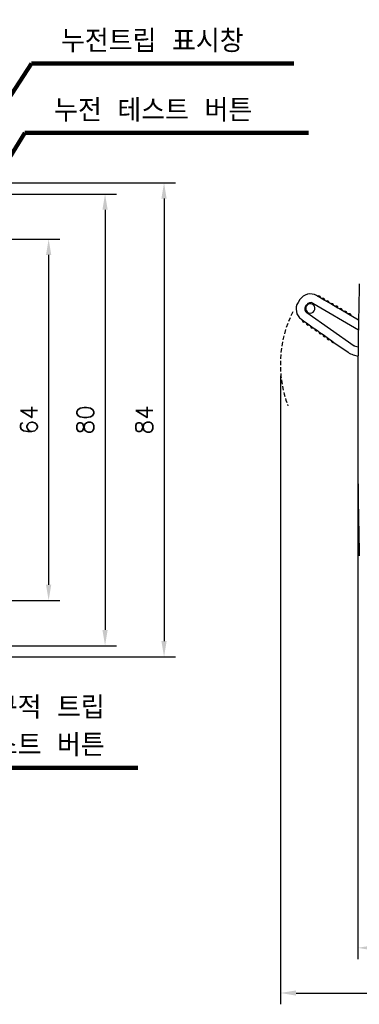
# Model space of a CAD drawing. Extents: x 2148 to 5199, y -907 to 1537.
# Tile 23 of 29: x 4723 to 4783, y 1263 to 1437. Entities that reach past the tile are written whole.
import ezdxf

# ---------------------------------------------------------------- set-up
doc = ezdxf.new("R2010")
doc.units = 0
doc.header["$LTSCALE"] = 3
doc.header["$MEASUREMENT"] = 0
doc.linetypes.add('HIDDEN', pattern=[0.375, 0.25, -0.125])
doc.layers.get('0').update_dxf_attribs({"linetype": 'CONTINUOUS'})
doc.layers.get('Defpoints').update_dxf_attribs({"linetype": 'CONTINUOUS'})
doc.layers.add('Busbar', color=5, linetype='HIDDEN')
doc.layers.add('di', color=3, linetype='CONTINUOUS')
doc.styles.add('KIM', font='ROMANS.shx', dxfattribs={"height": 5, "bigfont": 'GSG1.shx'})
doc.styles.get("Standard").update_dxf_attribs({"font": 'romans.shx', "height": 3, "bigfont": 'ghs.shx'})
doc.dimstyles.get("Standard").update_dxf_attribs({"dimtxt": 0.18, "dimasz": 0.18, "dimexe": 0.18, "dimexo": 0.0625, "dimgap": 0.09, "dimtad": 0, "dimtih": 1, "dimtoh": 1, "dimdec": 4, "dimzin": 0, "dimdsep": 46, "dimtxsty": 'Standard', "dimcen": 0.09, "dimadec": 0, "dimazin": 0, "dimtfac": 1, "dimtdec": 4, "dimtofl": 0, "dimtmove": 0, "dimatfit": 3, "dimfxl": 0, "dimtolj": 1, "dimtzin": 0, "dimarcsym": 0})
doc.dimstyles.new('STANDARD$0', dxfattribs={"dimtxt": 5, "dimasz": 5, "dimexe": 1, "dimexo": 2, "dimgap": 2, "dimtad": 1, "dimdec": 4, "dimzin": 12, "dimdsep": 46, "dimtxsty": 'KIM', "dimcen": -1, "dimdle": 0.1, "dimadec": 0, "dimazin": 0, "dimtfac": 1, "dimtdec": 4, "dimtmove": 0, "dimatfit": 3, "dimfxl": 0, "dimtolj": 1, "dimtzin": 0, "dimarcsym": 0})

# ---------------------------------------------------------------- blocks, each defined once
blk = doc.blocks.new('*D41')
at = {"layer": 'Defpoints', "color": 0}
for p in [(4691.94, 1406.03), (4691.94, 1326.03), (4738.43, 1326.03)]:
    blk.add_point(p, dxfattribs=at)
at = {"layer": 'di'}
for p, q in [((4693.94, 1406.03), (4740.43, 1406.03)), ((4738.43, 1403.23), (4738.43, 1328.83)), ((4693.94, 1326.03), (4740.43, 1326.03))]:
    blk.add_line(p, q, dxfattribs=at)
for points in [[(4737.96, 1403.23), (4738.89, 1403.23), (4738.43, 1406.03)], [(4737.96, 1328.83), (4738.89, 1328.83), (4738.43, 1326.03)]]:
    blk.add_solid(points, dxfattribs=at)
at = {"layer": 'di', "insert": (4734.93, 1366.03), "char_height": 3, "attachment_point": 5, "rotation": 90}
blk.add_mtext('\\A1;80', dxfattribs=at)
blk = doc.blocks.new('*D42')
at = {"layer": 'Defpoints', "color": 0}
for p in [(4700.46, 1398.03), (4700.46, 1334.03), (4728.43, 1334.03)]:
    blk.add_point(p, dxfattribs=at)
at = {"layer": 'di'}
for p, q in [((4702.46, 1398.03), (4730.43, 1398.03)), ((4728.43, 1395.23), (4728.43, 1336.83)), ((4702.46, 1334.03), (4730.43, 1334.03))]:
    blk.add_line(p, q, dxfattribs=at)
for points in [[(4727.96, 1395.23), (4728.89, 1395.23), (4728.43, 1398.03)], [(4727.96, 1336.83), (4728.89, 1336.83), (4728.43, 1334.03)]]:
    blk.add_solid(points, dxfattribs=at)
at = {"layer": 'di', "insert": (4724.93, 1366.03), "char_height": 3, "attachment_point": 5, "rotation": 90}
blk.add_mtext('\\A1;64', dxfattribs=at)
blk = doc.blocks.new('*D47')
at = {"layer": 'Defpoints', "color": 0}
for p in [(4783.2, 1366.03), (4848.4, 1319.53), (4848.4, 1272.51)]:
    blk.add_point(p, dxfattribs=at)
at = {"layer": 'di'}
for p, q in [((4783.2, 1364.03), (4783.2, 1270.51)), ((4848.4, 1317.53), (4848.4, 1270.51)), ((4786, 1272.51), (4845.6, 1272.51))]:
    blk.add_line(p, q, dxfattribs=at)
for points in [[(4786, 1272.97), (4786, 1272.04), (4783.2, 1272.51)], [(4845.6, 1272.97), (4845.6, 1272.04), (4848.4, 1272.51)]]:
    blk.add_solid(points, dxfattribs=at)
at = {"layer": 'di', "insert": (4813.47, 1276.01), "char_height": 3, "attachment_point": 5}
blk.add_mtext('\\A1;65.2', dxfattribs=at)
blk = doc.blocks.new('*D50')
at = {"layer": 'Defpoints', "color": 0}
for p in [(4769.49, 1375.83), (4848.4, 1313.05), (4848.4, 1264.51)]:
    blk.add_point(p, dxfattribs=at)
at = {"layer": 'di'}
for p, q in [((4769.49, 1373.83), (4769.49, 1262.51)), ((4848.4, 1311.05), (4848.4, 1262.51)), ((4772.29, 1264.51), (4845.6, 1264.51))]:
    blk.add_line(p, q, dxfattribs=at)
for points in [[(4772.29, 1264.97), (4772.29, 1264.04), (4769.49, 1264.51)], [(4845.6, 1264.97), (4845.6, 1264.04), (4848.4, 1264.51)]]:
    blk.add_solid(points, dxfattribs=at)
at = {"layer": 'di', "insert": (4809.38, 1268.01), "char_height": 3, "attachment_point": 5}
blk.add_mtext('\\A1;79', dxfattribs=at)
blk = doc.blocks.new('*D63')
at = {"layer": 'Defpoints', "color": 0}
for p in [(4679.52, 1408.03), (4679.44, 1324.03), (4748.88, 1324.03)]:
    blk.add_point(p, dxfattribs=at)
at = {"layer": 'di'}
for p, q in [((4681.52, 1408.03), (4750.88, 1408.03)), ((4748.88, 1405.23), (4748.88, 1326.83)), ((4681.44, 1324.03), (4750.88, 1324.03))]:
    blk.add_line(p, q, dxfattribs=at)
for points in [[(4748.41, 1405.23), (4749.34, 1405.23), (4748.88, 1408.03)], [(4748.41, 1326.83), (4749.34, 1326.83), (4748.88, 1324.03)]]:
    blk.add_solid(points, dxfattribs=at)
at = {"layer": 'di', "insert": (4745.38, 1366.03), "char_height": 3, "attachment_point": 5, "rotation": 90}
blk.add_mtext('\\A1;84', dxfattribs=at)

msp = doc.modelspace()

# ---------------------------------------------------------------- linework, layer by layer
for p, q in [((4772.95, 1387.318), (4772.632, 1386.823)), ((4775.236, 1386.686), (4783.322, 1381.98)), ((4776.079, 1387.931), (4775.908, 1388.031)), ((4776.079, 1387.931), (4776.129, 1387.96)), ((4776.578, 1387.641), (4776.079, 1387.931)), ((4776.578, 1387.698), (4776.578, 1387.641)), ((4776.857, 1387.478), (4776.578, 1387.641)), ((4776.857, 1387.478), (4776.907, 1387.507)), ((4777.356, 1387.188), (4776.857, 1387.478)), ((4777.356, 1387.246), (4777.356, 1387.188)), ((4777.635, 1387.026), (4777.356, 1387.188)), ((4777.635, 1387.026), (4777.685, 1387.054)), ((4778.134, 1386.735), (4777.635, 1387.026)), ((4778.134, 1386.793), (4778.134, 1386.735)), ((4778.413, 1386.573), (4778.134, 1386.735)), ((4778.413, 1386.573), (4778.463, 1386.602)), ((4778.912, 1386.283), (4778.413, 1386.573)), ((4773.946, 1386.093), (4774.16, 1386.427)), ((4782.557, 1379.084), (4774.158, 1385.007)), ((4778.912, 1386.34), (4778.912, 1386.283)), ((4779.191, 1386.12), (4778.912, 1386.283)), ((4779.191, 1386.12), (4779.241, 1386.149)), ((4779.69, 1385.83), (4779.191, 1386.12)), ((4779.69, 1385.888), (4779.69, 1385.83)), ((4779.969, 1385.668), (4779.69, 1385.83)), ((4779.969, 1385.668), (4780.019, 1385.696)), ((4780.468, 1385.377), (4779.969, 1385.668)), ((4780.468, 1385.435), (4780.468, 1385.377)), ((4780.746, 1385.215), (4780.468, 1385.377)), ((4780.746, 1385.215), (4780.797, 1385.244)), ((4781.245, 1384.924), (4780.746, 1385.215)), ((4781.246, 1384.982), (4781.245, 1384.924)), ((4781.524, 1384.762), (4781.245, 1384.924)), ((4781.524, 1384.762), (4781.574, 1384.791)), ((4782.023, 1384.472), (4781.524, 1384.762)), ((4773.216, 1383.837), (4773.378, 1383.722)), ((4773.372, 1383.665), (4773.378, 1383.722)), ((4773.378, 1383.722), (4773.849, 1383.39)), ((4773.849, 1383.39), (4773.797, 1383.365)), ((4773.849, 1383.39), (4774.113, 1383.204)), ((4774.108, 1383.146), (4774.113, 1383.204)), ((4774.113, 1383.204), (4774.585, 1382.871)), ((4782.024, 1384.53), (4782.023, 1384.472)), ((4783.351, 1383.699), (4782.023, 1384.472)), ((4774.585, 1382.871), (4774.533, 1382.847)), ((4774.585, 1382.871), (4774.849, 1382.685)), ((4774.843, 1382.627), (4774.849, 1382.685)), ((4774.849, 1382.685), (4775.32, 1382.352)), ((4775.32, 1382.352), (4775.268, 1382.328)), ((4775.32, 1382.352), (4775.584, 1382.166)), ((4775.579, 1382.109), (4775.584, 1382.166)), ((4775.584, 1382.166), (4776.056, 1381.833)), ((4776.056, 1381.833), (4776.003, 1381.809)), ((4776.056, 1381.833), (4776.32, 1381.647)), ((4776.314, 1381.59), (4776.32, 1381.647)), ((4776.32, 1381.647), (4776.791, 1381.315)), ((4776.791, 1381.315), (4776.739, 1381.29)), ((4776.791, 1381.315), (4777.055, 1381.129)), ((4777.05, 1381.071), (4777.055, 1381.129)), ((4777.055, 1381.129), (4777.527, 1380.796)), ((4777.527, 1380.796), (4777.474, 1380.772)), ((4777.527, 1380.796), (4777.79, 1380.61)), ((4777.785, 1380.552), (4777.79, 1380.61)), ((4777.79, 1380.61), (4778.262, 1380.277)), ((4778.262, 1380.277), (4778.21, 1380.253)), ((4778.262, 1380.277), (4778.526, 1380.091)), ((4778.521, 1380.034), (4778.526, 1380.091)), ((4778.526, 1380.091), (4778.998, 1379.758)), ((4778.998, 1379.758), (4778.945, 1379.734)), ((4778.998, 1379.758), (4781.487, 1378.003)), ((4782.557, 1379.084), (4782.644, 1379.266)), ((4783.278, 1378.874), (4782.557, 1379.084)), ((4782.379, 1377.573), (4783.259, 1377.318))]:
    msp.add_line(p, q)
for centre, radius, start, end in [((5783.395, 1366.034), 1000.2, 178.619947, 181.380053), ((4774.801, 1386.129), 2.2, 59.80354, 147.30354), ((4774.484, 1385.634), 2.2, 147.30354, 234.80354), ((4774.834, 1385.995), 0.8, 59.80354, 147.30354), ((4774.811, 1385.774), 0.825, 66.29198, 131.49225), ((4774.811, 1385.774), 0.825, 46.3623, 66.29198), ((4776.278, 1387.699), 0.3, 359.80354, 119.80354), ((4777.056, 1387.247), 0.3, 359.80354, 119.80354), ((4777.834, 1386.794), 0.3, 359.80354, 119.80354), ((4778.612, 1386.341), 0.3, 359.80354, 119.80354), ((4774.62, 1385.661), 0.8, 147.30354, 234.80354), ((4774.811, 1385.774), 0.825, 163.11483, 228.3151), ((4774.811, 1385.774), 0.825, 131.49225, 163.11483), ((4774.811, 1385.774), 0.825, 228.3151, 248.24479), ((4774.811, 1385.774), 0.825, 248.24479, 46.3623), ((4779.39, 1385.889), 0.3, 359.80354, 119.80354), ((4780.168, 1385.436), 0.3, 359.80354, 119.80354), ((4780.946, 1384.983), 0.3, 359.80354, 119.80354), ((4781.724, 1384.531), 0.3, 359.80354, 119.80354), ((4773.671, 1383.638), 0.3, 174.80354, 294.80354), ((4774.407, 1383.119), 0.3, 174.80354, 294.80354), ((4775.142, 1382.6), 0.3, 174.80354, 294.80354), ((4775.878, 1382.081), 0.3, 174.80354, 294.80354), ((4776.613, 1381.563), 0.3, 174.80354, 294.80354), ((4777.349, 1381.044), 0.3, 174.80354, 294.80354), ((4778.084, 1380.525), 0.3, 174.80354, 294.80354), ((4778.819, 1380.006), 0.3, 174.80354, 294.80354), ((4783.216, 1380.454), 3, 234.80354, 253.80354)]:
    msp.add_arc(centre, radius, start, end)
at = {"layer": 'Busbar'}
msp.add_arc((4790.295, 1375.834), 20.802, 153.44169, 200.64527, dxfattribs=at)

# ---------------------------------------------------------------- texts
at = {"layer": 'di', "char_height": 4, "attachment_point": 7}
for s, insert in [('누전트립 표시창', (4730.608, 1431.122)), ('누전 테스트 버튼', (4729.395, 1418.847)), ('기구적 트립 \\P테스트 버튼', (4714.464, 1306.414))]:
    msp.add_mtext(s, dxfattribs=dict(at, insert=insert))

# ---------------------------------------------------------------- dimensions: what is measured, and where the dimension line sits
at = {"layer": 'di'}
for base, p1, p2, angle, picture, middle in [((4748.875, 1324.034), (4679.519, 1408.034), (4679.441, 1324.034), 270, '*D63', (4748.875, 1366.034)), ((4738.427, 1326.034), (4691.941, 1406.034), (4691.941, 1326.034), 270, '*D41', (4738.427, 1366.034)), ((4728.427, 1334.034), (4700.464, 1398.034), (4700.464, 1334.034), 270, '*D42', (4728.427, 1366.034)), ((4848.395, 1272.508), (4783.195, 1366.034), (4848.395, 1319.534), 180, '*D47', (4813.474, 1272.508))]:
    dim = msp.add_linear_dim(base=base, p1=p1, p2=p2, angle=angle, dimstyle='STANDARD$0', override={"dimtxt": 3, "dimasz": 2.8, "dimexe": 2, "dimdec": 2, "dimzin": 8, "dimtxsty": 'Standard', "dimcen": 0, "dimclrd": 256, "dimclre": 256, "dimclrt": 256, "dimadec": 2, "dimazin": 2, "dimtfac": 0.6, "dimtdec": 2, "dimtmove": 0, "dimtzin": 8, "dimlwd": 65535, "dimlwe": 65535, "dimarcsym": 1}, dxfattribs=at)
    dim.commit()
    dim.dimension.update_dxf_attribs({"geometry": picture, "text_midpoint": middle, "dimtype": 160})
dim = msp.add_linear_dim(base=(4848.395, 1264.508), p1=(4769.493, 1375.834), p2=(4848.395, 1313.055), angle=180, text='79', dimstyle='STANDARD$0', override={"dimtxt": 3, "dimasz": 2.8, "dimexe": 2, "dimdec": 2, "dimzin": 8, "dimtxsty": 'Standard', "dimcen": 0, "dimclrd": 256, "dimclre": 256, "dimclrt": 256, "dimadec": 2, "dimazin": 2, "dimtfac": 0.6, "dimtdec": 2, "dimtmove": 0, "dimtzin": 8, "dimlwd": 65535, "dimlwe": 65535, "dimarcsym": 1}, dxfattribs=at)
dim.commit()
dim.dimension.update_dxf_attribs({"geometry": '*D50', "text_midpoint": (4809.381, 1264.508), "dimtype": 160})

# ---------------------------------------------------------------- leaders
at = {"layer": 'di', "annotation_type": 0, "has_hookline": 1, "hookline_direction": 0}
for points, text_width in [([(4686.164, 1369.134), (4725.408, 1429.122), (4728.608, 1429.122)], 41.244), ([(4694.764, 1369.134), (4724.195, 1416.847), (4727.395, 1416.847)], 45.067), ([(4688.664, 1353.834), (4709.264, 1304.414), (4712.464, 1304.414)], 29.778)]:
    msp.add_leader(points, dimstyle='Standard', override={"dimtxt": 4, "dimasz": 3.2, "dimexe": 2, "dimexo": 2, "dimgap": 2, "dimtad": 1, "dimtih": 0, "dimtoh": 0, "dimdec": 2, "dimzin": 8, "dimcen": 0, "dimclrd": 256, "dimclre": 256, "dimclrt": 256, "dimadec": 2, "dimazin": 2, "dimtfac": 0.6, "dimtdec": 2, "dimtofl": 1, "dimtzin": 8, "dimlwd": 65535, "dimlwe": 65535, "dimarcsym": 1}, dxfattribs=dict(at, text_width=text_width))

doc.saveas('drawing.dxf')
